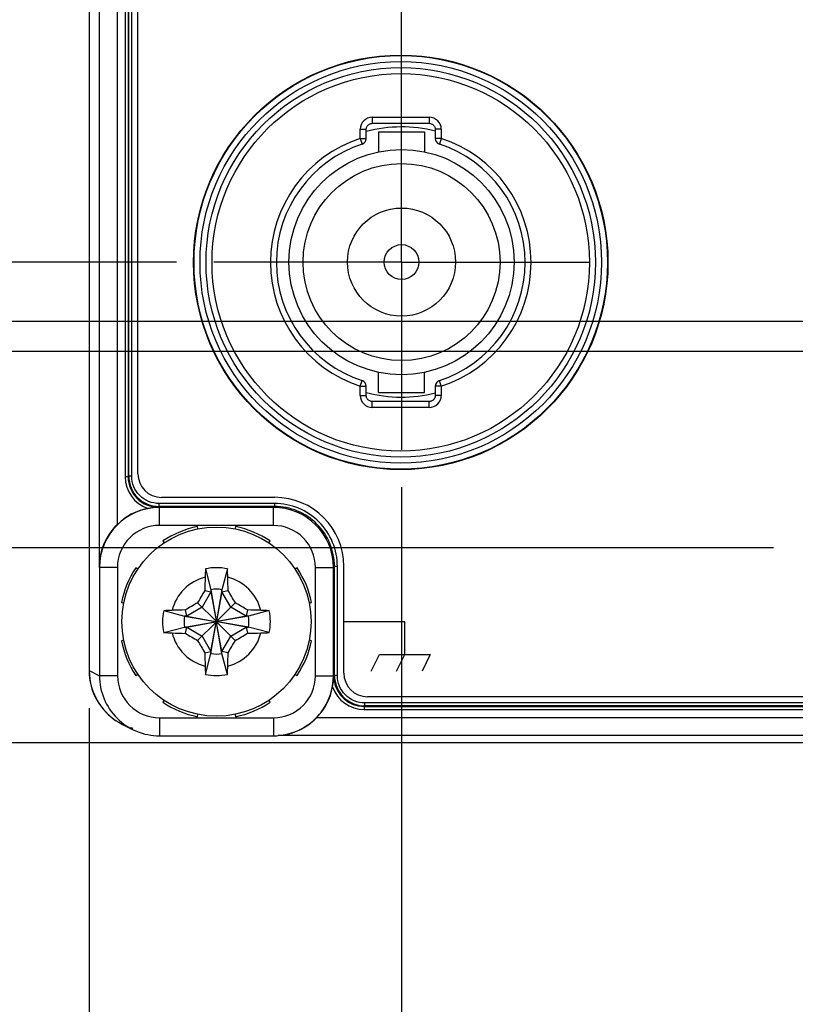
# Model space of a CAD drawing. Header units: inches. Extents: x 0 to 34, y 0 to 22.
# Tile 7 of 97: x 3.9 to 5.2, y 14 to 15.6. Entities that reach past the tile are written whole.
import ezdxf

# ---------------------------------------------------------------- set-up
doc = ezdxf.new("R2010")
doc.units = ezdxf.units.IN
doc.header["$LTSCALE"] = 1.87
doc.header["$MEASUREMENT"] = 0
doc.linetypes.add('CENTER', pattern=[0.6, 0.375, -0.075, 0.075, -0.075])
doc.layers.get('0').update_dxf_attribs({"linetype": 'CONTINUOUS'})
for name, color, linetype in [('02___PRT_ALL_AXES', 7, 'CONTINUOUS'), ('DEFAULT_1', 7, 'CENTER'), ('DIMENSIONS', 7, 'CONTINUOUS')]:
    doc.layers.add(name, color=color, linetype=linetype)
doc.styles.get("Standard").update_dxf_attribs({"font": 'txt', "width": 0.8})
doc.dimstyles.new('DIMSTYLE_1', dxfattribs={"dimtxt": 0.125, "dimasz": 0.18, "dimexe": 0.125, "dimexo": 0.0625, "dimgap": 0.09, "dimtad": 0, "dimtih": 1, "dimtoh": 1, "dimzin": 4, "dimdsep": 46, "dimtxsty": 'STANDARD', "dimblk": '_FILLED', "dimblk1": '_FILLED', "dimblk2": '_FILLED', "dimcen": 0.09, "dimadec": 0, "dimazin": 0, "dimtp": 0.001, "dimtm": 0.001, "dimtfac": 1, "dimtofl": 0, "dimtmove": 0, "dimatfit": 3, "dimldrblk": '_FILLED', "dimfxl": 1, "dimtolj": 1, "dimtzin": 4, "dimarcsym": 0})
doc.dimstyles.new('DIMSTYLE_2', dxfattribs={"dimtxt": 0.125, "dimasz": 0.18, "dimexe": 0.125, "dimexo": 0.0625, "dimgap": 0.09, "dimtad": 0, "dimtih": 1, "dimtoh": 1, "dimzin": 4, "dimdsep": 46, "dimtxsty": 'STANDARD', "dimblk": '_FILLED', "dimblk1": '_FILLED', "dimblk2": '_FILLED', "dimcen": 0.09, "dimadec": 0, "dimazin": 0, "dimtfac": 1, "dimtofl": 0, "dimtmove": 0, "dimatfit": 3, "dimldrblk": '_FILLED', "dimfxl": 1, "dimtolj": 1, "dimtzin": 4, "dimarcsym": 0})

# ---------------------------------------------------------------- blocks, each defined once
blk = doc.blocks.new('*D0')
at = {"layer": 'DIMENSIONS', "color": 2, "linetype": 'CONTINUOUS'}
blk.add_line((5.1343, 14.7373), (3.3074, 14.7373), dxfattribs=at)
at = {"layer": 'DIMENSIONS', "color": 2, "linetype": 'CONTINUOUS', "insert": (3.2449, 14.7998), "char_height": 0.125, "width": 0.925, "attachment_point": 3, "line_spacing_factor": 0.9}
blk.add_mtext('.32{\\Ftxt.shx;\\W1.000000;\\H0.125000; }[8.2]', dxfattribs=at)
blk = doc.blocks.new('_FILLED')
at = {"color": 0, "linetype": 'BYBLOCK'}
blk.add_solid([(0, 0), (-1, 0.1736), (-1, -0.1736)], dxfattribs=at)
blk = doc.blocks.new('*D1')
at = {"layer": 'DIMENSIONS', "color": 2, "linetype": 'CONTINUOUS'}
blk.add_line((7.4298, 14.4131), (3.3074, 14.4131), dxfattribs=at)
at = {"layer": 'DIMENSIONS', "color": 2, "linetype": 'CONTINUOUS', "insert": (3.2449, 14.4756), "char_height": 0.125, "width": 0.725, "attachment_point": 3, "line_spacing_factor": 0.9}
blk.add_mtext('.00{\\Ftxt.shx;\\W1.000000;\\H0.125000; }[0]', dxfattribs=at)
blk = doc.blocks.new('*D2')
at = {"layer": 'DIMENSIONS', "color": 2, "linetype": 'CONTINUOUS'}
for p, q in [((3.522, 15.3042), (3.3074, 15.3042)), ((3.6257, 15.2133), (3.522, 15.3042)), ((4.14, 15.2133), (3.6257, 15.2133))]:
    blk.add_line(p, q, dxfattribs=at)
at = {"layer": 'DIMENSIONS', "color": 2, "linetype": 'CONTINUOUS', "insert": (3.2449, 15.3667), "char_height": 0.125, "width": 1.025, "attachment_point": 3, "line_spacing_factor": 0.9}
blk.add_mtext('.80{\\Ftxt.shx;\\W1.000000;\\H0.125000; }[20.3]', dxfattribs=at)
blk = doc.blocks.new('*D3')
at = {"layer": 'DIMENSIONS', "color": 2, "linetype": 'CONTINUOUS'}
blk.add_line((5.2599, 15.1145), (3.3074, 15.1145), dxfattribs=at)
at = {"layer": 'DIMENSIONS', "color": 2, "linetype": 'CONTINUOUS', "insert": (3.2449, 15.177), "char_height": 0.125, "width": 1.025, "attachment_point": 3, "line_spacing_factor": 0.9}
blk.add_mtext('.70{\\Ftxt.shx;\\W1.000000;\\H0.125000; }[17.8]', dxfattribs=at)
blk = doc.blocks.new('*D4')
at = {"layer": 'DIMENSIONS', "color": 2, "linetype": 'CONTINUOUS'}
for p, q in [((3.6589, 15.0642), (3.6091, 14.931)), ((5.923, 15.0642), (3.6589, 15.0642)), ((3.6091, 14.931), (3.3074, 14.931))]:
    blk.add_line(p, q, dxfattribs=at)
at = {"layer": 'DIMENSIONS', "color": 2, "linetype": 'CONTINUOUS', "insert": (3.2449, 14.9935), "char_height": 0.125, "width": 1.025, "attachment_point": 3, "line_spacing_factor": 0.9}
blk.add_mtext('.65{\\Ftxt.shx;\\W1.000000;\\H0.125000; }[16.5]', dxfattribs=at)
blk = doc.blocks.new('*D5')
at = {"layer": 'DIMENSIONS', "color": 2, "linetype": 'CONTINUOUS'}
blk.add_line((4.14, 16.1133), (3.3074, 16.1133), dxfattribs=at)
at = {"layer": 'DIMENSIONS', "color": 2, "linetype": 'CONTINUOUS', "insert": (3.2449, 16.1758), "char_height": 0.125, "width": 1.125, "attachment_point": 3, "line_spacing_factor": 0.9}
blk.add_mtext('1.70{\\Ftxt.shx;\\W1.000000;\\H0.125000; }[43.2]', dxfattribs=at)
blk = doc.blocks.new('*D6')
at = {"layer": 'DIMENSIONS', "color": 2, "linetype": 'CONTINUOUS'}
blk.add_line((6.5686, 17.8816), (3.3074, 17.8816), dxfattribs=at)
at = {"layer": 'DIMENSIONS', "color": 2, "linetype": 'CONTINUOUS', "insert": (3.2449, 17.9441), "char_height": 0.125, "width": 1.125, "attachment_point": 3, "line_spacing_factor": 0.9}
blk.add_mtext('3.47{\\Ftxt.shx;\\W1.000000;\\H0.125000; }[88.1]', dxfattribs=at)
blk = doc.blocks.new('*D7')
at = {"layer": 'DIMENSIONS', "color": 2, "linetype": 'CONTINUOUS'}
blk.add_line((4.515, 14.8383), (4.515, 13.7256), dxfattribs=at)
at = {"layer": 'DIMENSIONS', "color": 2, "linetype": 'CONTINUOUS', "insert": (4.4525, 13.6631), "char_height": 0.125, "width": 1.025, "attachment_point": 3, "rotation": 90, "line_spacing_factor": 0.9}
blk.add_mtext('.52{\\Ftxt.shx;\\W1.000000;\\H0.125000; }[13.2]', dxfattribs=at)
blk = doc.blocks.new('*D8')
at = {"layer": 'DIMENSIONS', "color": 2, "linetype": 'CONTINUOUS'}
blk.add_line((3.9946, 14.4708), (3.9946, 13.7256), dxfattribs=at)
at = {"layer": 'DIMENSIONS', "color": 2, "linetype": 'CONTINUOUS', "insert": (3.9321, 13.6631), "char_height": 0.125, "width": 0.725, "attachment_point": 3, "rotation": 90, "line_spacing_factor": 0.9}
blk.add_mtext('.00{\\Ftxt.shx;\\W1.000000;\\H0.125000; }[0]', dxfattribs=at)
blk = doc.blocks.new('*D9')
at = {"layer": 'DIMENSIONS', "color": 2, "linetype": 'CONTINUOUS'}
blk.add_line((5.4168, 14.4548), (5.4168, 13.7256), dxfattribs=at)
at = {"layer": 'DIMENSIONS', "color": 2, "linetype": 'CONTINUOUS', "insert": (5.3543, 13.6631), "char_height": 0.125, "width": 1.125, "attachment_point": 3, "rotation": 90, "line_spacing_factor": 0.9}
blk.add_mtext('1.42{\\Ftxt.shx;\\W1.000000;\\H0.125000; }[36.1]', dxfattribs=at)
blk = doc.blocks.new('*D10')
at = {"layer": 'DIMENSIONS', "color": 2, "linetype": 'CONTINUOUS'}
blk.add_line((6.1282, 14.6612), (6.1282, 13.7256), dxfattribs=at)
at = {"layer": 'DIMENSIONS', "color": 2, "linetype": 'CONTINUOUS', "insert": (6.0657, 13.6631), "char_height": 0.125, "width": 1.125, "attachment_point": 3, "rotation": 90, "line_spacing_factor": 0.9}
blk.add_mtext('2.13{\\Ftxt.shx;\\W1.000000;\\H0.125000; }[54.2]', dxfattribs=at)
blk = doc.blocks.new('*D11')
at = {"layer": 'DIMENSIONS', "color": 2, "linetype": 'CONTINUOUS'}
blk.add_line((7.1658, 15.2958), (7.1658, 13.7256), dxfattribs=at)
at = {"layer": 'DIMENSIONS', "color": 2, "linetype": 'CONTINUOUS', "insert": (7.1033, 13.6631), "char_height": 0.125, "width": 1.125, "attachment_point": 3, "rotation": 90, "line_spacing_factor": 0.9}
blk.add_mtext('3.17{\\Ftxt.shx;\\W1.000000;\\H0.125000; }[80.5]', dxfattribs=at)
blk = doc.blocks.new('*D12')
at = {"layer": 'DIMENSIONS', "color": 2, "linetype": 'CONTINUOUS'}
blk.add_line((19.9888, 14.4651), (19.9888, 13.7256), dxfattribs=at)
at = {"layer": 'DIMENSIONS', "color": 2, "linetype": 'CONTINUOUS', "insert": (19.9263, 13.6631), "char_height": 0.125, "width": 1.325, "attachment_point": 3, "rotation": 90, "line_spacing_factor": 0.9}
blk.add_mtext('15.99{\\Ftxt.shx;\\W1.000000;\\H0.125000; }[406.3]', dxfattribs=at)
blk = doc.blocks.new('*D18')
at = {"layer": 'DIMENSIONS', "color": 2, "linetype": 'CONTINUOUS'}
blk.add_line((8.0958, 15.2958), (8.0958, 13.7256), dxfattribs=at)
at = {"layer": 'DIMENSIONS', "color": 2, "linetype": 'CONTINUOUS', "insert": (8.0333, 13.6631), "char_height": 0.125, "width": 1.225, "attachment_point": 3, "rotation": 90, "line_spacing_factor": 0.9}
blk.add_mtext('4.10{\\Ftxt.shx;\\W1.000000;\\H0.125000; }[104.2]', dxfattribs=at)
blk = doc.blocks.new('*D19')
at = {"layer": 'DIMENSIONS', "color": 2, "linetype": 'CONTINUOUS'}
blk.add_line((9.0258, 15.2958), (9.0258, 13.7256), dxfattribs=at)
at = {"layer": 'DIMENSIONS', "color": 2, "linetype": 'CONTINUOUS', "insert": (8.9633, 13.6631), "char_height": 0.125, "width": 1.225, "attachment_point": 3, "rotation": 90, "line_spacing_factor": 0.9}
blk.add_mtext('5.03{\\Ftxt.shx;\\W1.000000;\\H0.125000; }[127.8]', dxfattribs=at)
blk = doc.blocks.new('*D20')
at = {"layer": 'DIMENSIONS', "color": 2, "linetype": 'CONTINUOUS'}
blk.add_line((9.9558, 15.2958), (9.9558, 13.7256), dxfattribs=at)
at = {"layer": 'DIMENSIONS', "color": 2, "linetype": 'CONTINUOUS', "insert": (9.8933, 13.6631), "char_height": 0.125, "width": 1.225, "attachment_point": 3, "rotation": 90, "line_spacing_factor": 0.9}
blk.add_mtext('5.96{\\Ftxt.shx;\\W1.000000;\\H0.125000; }[151.4]', dxfattribs=at)
blk = doc.blocks.new('*D21')
at = {"layer": 'DIMENSIONS', "color": 2, "linetype": 'CONTINUOUS'}
blk.add_line((10.8858, 15.2958), (10.8858, 13.7256), dxfattribs=at)
at = {"layer": 'DIMENSIONS', "color": 2, "linetype": 'CONTINUOUS', "insert": (10.8233, 13.6631), "char_height": 0.125, "width": 1.025, "attachment_point": 3, "rotation": 90, "line_spacing_factor": 0.9}
blk.add_mtext('6.89{\\Ftxt.shx;\\W1.000000;\\H0.125000; }[175]', dxfattribs=at)
blk = doc.blocks.new('*D22')
at = {"layer": 'DIMENSIONS', "color": 2, "linetype": 'CONTINUOUS'}
blk.add_line((11.8158, 15.2958), (11.8158, 13.7256), dxfattribs=at)
at = {"layer": 'DIMENSIONS', "color": 2, "linetype": 'CONTINUOUS', "insert": (11.7533, 13.6631), "char_height": 0.125, "width": 1.225, "attachment_point": 3, "rotation": 90, "line_spacing_factor": 0.9}
blk.add_mtext('7.82{\\Ftxt.shx;\\W1.000000;\\H0.125000; }[198.7]', dxfattribs=at)
blk = doc.blocks.new('*D23')
at = {"layer": 'DIMENSIONS', "color": 2, "linetype": 'CONTINUOUS'}
blk.add_line((12.7458, 15.2958), (12.7458, 13.7256), dxfattribs=at)
at = {"layer": 'DIMENSIONS', "color": 2, "linetype": 'CONTINUOUS', "insert": (12.6833, 13.6631), "char_height": 0.125, "width": 1.225, "attachment_point": 3, "rotation": 90, "line_spacing_factor": 0.9}
blk.add_mtext('8.75{\\Ftxt.shx;\\W1.000000;\\H0.125000; }[222.3]', dxfattribs=at)
blk = doc.blocks.new('*D24')
at = {"layer": 'DIMENSIONS', "color": 2, "linetype": 'CONTINUOUS'}
blk.add_line((13.6758, 15.2958), (13.6758, 13.7256), dxfattribs=at)
at = {"layer": 'DIMENSIONS', "color": 2, "linetype": 'CONTINUOUS', "insert": (13.6133, 13.6631), "char_height": 0.125, "width": 1.225, "attachment_point": 3, "rotation": 90, "line_spacing_factor": 0.9}
blk.add_mtext('9.68{\\Ftxt.shx;\\W1.000000;\\H0.125000; }[245.9]', dxfattribs=at)
blk = doc.blocks.new('*D25')
at = {"layer": 'DIMENSIONS', "color": 2, "linetype": 'CONTINUOUS'}
blk.add_line((14.6058, 15.2958), (14.6058, 13.7256), dxfattribs=at)
at = {"layer": 'DIMENSIONS', "color": 2, "linetype": 'CONTINUOUS', "insert": (14.5433, 13.6631), "char_height": 0.125, "width": 1.325, "attachment_point": 3, "rotation": 90, "line_spacing_factor": 0.9}
blk.add_mtext('10.61{\\Ftxt.shx;\\W1.000000;\\H0.125000; }[269.5]', dxfattribs=at)
blk = doc.blocks.new('*D26')
at = {"layer": 'DIMENSIONS', "color": 2, "linetype": 'CONTINUOUS'}
blk.add_line((15.5358, 15.2958), (15.5358, 13.7256), dxfattribs=at)
at = {"layer": 'DIMENSIONS', "color": 2, "linetype": 'CONTINUOUS', "insert": (15.4733, 13.6631), "char_height": 0.125, "width": 1.325, "attachment_point": 3, "rotation": 90, "line_spacing_factor": 0.9}
blk.add_mtext('11.54{\\Ftxt.shx;\\W1.000000;\\H0.125000; }[293.1]', dxfattribs=at)
blk = doc.blocks.new('*D27')
at = {"layer": 'DIMENSIONS', "color": 2, "linetype": 'CONTINUOUS'}
blk.add_line((16.4658, 15.2958), (16.4658, 13.7256), dxfattribs=at)
at = {"layer": 'DIMENSIONS', "color": 2, "linetype": 'CONTINUOUS', "insert": (16.4033, 13.6631), "char_height": 0.125, "width": 1.325, "attachment_point": 3, "rotation": 90, "line_spacing_factor": 0.9}
blk.add_mtext('12.47{\\Ftxt.shx;\\W1.000000;\\H0.125000; }[316.8]', dxfattribs=at)
blk = doc.blocks.new('*D28')
at = {"layer": 'DIMENSIONS', "color": 2, "linetype": 'CONTINUOUS'}
blk.add_line((17.3958, 15.2958), (17.3958, 13.7256), dxfattribs=at)
at = {"layer": 'DIMENSIONS', "color": 2, "linetype": 'CONTINUOUS', "insert": (17.3333, 13.6631), "char_height": 0.125, "width": 1.325, "attachment_point": 3, "rotation": 90, "line_spacing_factor": 0.9}
blk.add_mtext('13.40{\\Ftxt.shx;\\W1.000000;\\H0.125000; }[340.4]', dxfattribs=at)
blk = doc.blocks.new('*D29')
at = {"layer": 'DIMENSIONS', "color": 2, "linetype": 'CONTINUOUS'}
blk.add_line((18.3258, 15.2958), (18.3258, 13.7256), dxfattribs=at)
at = {"layer": 'DIMENSIONS', "color": 2, "linetype": 'CONTINUOUS', "insert": (18.2633, 13.6631), "char_height": 0.125, "width": 1.125, "attachment_point": 3, "rotation": 90, "line_spacing_factor": 0.9}
blk.add_mtext('14.33{\\Ftxt.shx;\\W1.000000;\\H0.125000; }[364]', dxfattribs=at)
blk = doc.blocks.new('*D30')
at = {"layer": 'DIMENSIONS', "color": 2, "linetype": 'CONTINUOUS'}
blk.add_line((19.2558, 15.2958), (19.2558, 13.7256), dxfattribs=at)
at = {"layer": 'DIMENSIONS', "color": 2, "linetype": 'CONTINUOUS', "insert": (19.1933, 13.6631), "char_height": 0.125, "width": 1.325, "attachment_point": 3, "rotation": 90, "line_spacing_factor": 0.9}
blk.add_mtext('15.26{\\Ftxt.shx;\\W1.000000;\\H0.125000; }[387.6]', dxfattribs=at)

msp = doc.modelspace()

# ---------------------------------------------------------------- linework, layer by layer
at = {"color": 7, "linetype": 'CONTINUOUS'}
for p, q in [((4.0547, 17.7711), (4.0547, 14.8555)), ((4.0597, 17.7711), (4.0597, 14.8555)), ((3.9946, 17.7614), (3.9946, 14.5333)), ((3.9949, 17.7616), (3.9949, 14.5331)), ((4.0113, 17.7698), (4.0113, 14.7061)), ((4.0413, 17.7698), (4.0413, 14.776)), ((4.0608, 14.8567), (4.0608, 17.77)), ((4.0657, 14.8567), (4.0657, 17.77)), ((4.0759, 14.8609), (4.0759, 17.7658)), ((4.4662, 15.4543), (4.4662, 15.4443)), ((4.4662, 15.4543), (4.5612, 15.4543)), ((4.4662, 15.4443), (4.5612, 15.4443)), ((4.5612, 15.4543), (4.5612, 15.4443)), ((4.4463, 15.4191), (4.4463, 15.4343)), ((4.4463, 15.4343), (4.4563, 15.4343)), ((4.4562, 15.4191), (4.4562, 15.4343)), ((4.4765, 15.4303), (4.4765, 15.3968)), ((4.4765, 15.4303), (4.5535, 15.4303)), ((4.5535, 15.4303), (4.5535, 15.3968)), ((4.5711, 15.4343), (4.5711, 15.4191)), ((4.5811, 15.4343), (4.5711, 15.4343)), ((4.5811, 15.4343), (4.5811, 15.4191)), ((4.4463, 15.4191), (4.4494, 15.4096)), ((4.4463, 15.4191), (4.4563, 15.4191)), ((4.5811, 15.4191), (4.5711, 15.4191)), ((4.5811, 15.4191), (4.578, 15.4096)), ((4.4765, 14.9963), (4.4765, 15.0297)), ((4.5535, 14.9963), (4.5535, 15.0297)), ((4.4463, 15.0065), (4.4494, 15.016)), ((4.4463, 14.9913), (4.4463, 15.0065)), ((4.4463, 15.0065), (4.4563, 15.0065)), ((4.4562, 14.9913), (4.4562, 15.0065)), ((4.5711, 15.0065), (4.5711, 14.9913)), ((4.5811, 15.0065), (4.5711, 15.0065)), ((4.5811, 15.0065), (4.578, 15.016)), ((4.5811, 15.0065), (4.5811, 14.9913)), ((4.4463, 14.9913), (4.4563, 14.9913)), ((4.4765, 14.9963), (4.5535, 14.9963)), ((4.5811, 14.9913), (4.5711, 14.9913)), ((4.4662, 14.9713), (4.4662, 14.9813)), ((4.5612, 14.9813), (4.4662, 14.9813)), ((4.5612, 14.9713), (4.4662, 14.9713)), ((4.5612, 14.9713), (4.5612, 14.9813)), ((4.0597, 14.8555), (4.0547, 14.8555)), ((4.0657, 14.8567), (4.0608, 14.8567)), ((4.1153, 14.8216), (4.3039, 14.8216)), ((4.1105, 14.8053), (4.1111, 14.8064)), ((4.1111, 14.8064), (4.1111, 14.8113)), ((4.3034, 14.8113), (4.1111, 14.8113)), ((4.1119, 14.8047), (4.1111, 14.8064)), ((4.3034, 14.8064), (4.1111, 14.8064)), ((4.1119, 14.7747), (4.1119, 14.8047)), ((4.3017, 14.8047), (4.1119, 14.8047)), ((4.3017, 14.8047), (4.3034, 14.8064)), ((4.3017, 14.7747), (4.3017, 14.8047)), ((4.3034, 14.8113), (4.3034, 14.8064)), ((4.3017, 14.7747), (4.1119, 14.7747)), ((4.1759, 14.769), (4.1751, 14.7729)), ((4.2385, 14.7729), (4.2377, 14.769)), ((4.1173, 14.7489), (4.1195, 14.7457)), ((4.2941, 14.7457), (4.2963, 14.7489)), ((4.012, 14.7047), (4.0113, 14.7061)), ((4.4017, 14.7048), (4.4033, 14.7064)), ((4.4033, 14.525), (4.4033, 14.7064)), ((4.4082, 14.7064), (4.4033, 14.7064)), ((4.4082, 14.5248), (4.4082, 14.7064)), ((4.4189, 14.5289), (4.4189, 14.7066)), ((4.012, 14.7047), (4.012, 14.5246)), ((4.042, 14.7047), (4.012, 14.7047)), ((4.042, 14.7047), (4.042, 14.5246)), ((4.0757, 14.7019), (4.0725, 14.7041)), ((4.1885, 14.7025), (4.1976, 14.6678)), ((4.2251, 14.7025), (4.2159, 14.6678)), ((4.3411, 14.7041), (4.3378, 14.7019)), ((4.3717, 14.5246), (4.3717, 14.7048)), ((4.3717, 14.7048), (4.4017, 14.7048)), ((4.4017, 14.5246), (4.4017, 14.7048)), ((4.1976, 14.6642), (4.1829, 14.6386)), ((4.1874, 14.6663), (4.1976, 14.6642)), ((4.1976, 14.6678), (4.1976, 14.6642)), ((4.1976, 14.6678), (4.2065, 14.6161)), ((4.1976, 14.6642), (4.2065, 14.616)), ((4.2159, 14.6678), (4.207, 14.6161)), ((4.2159, 14.6642), (4.207, 14.616)), ((4.2159, 14.6642), (4.2159, 14.6678)), ((4.2159, 14.6642), (4.2262, 14.6663)), ((4.2307, 14.6386), (4.2159, 14.6642)), ((4.0485, 14.6463), (4.0524, 14.6455)), ((4.2061, 14.6153), (4.1754, 14.646)), ((4.2075, 14.6153), (4.2382, 14.646)), ((4.3612, 14.6455), (4.3651, 14.6463)), ((4.1189, 14.6329), (4.1536, 14.6238)), ((4.1536, 14.6238), (4.2053, 14.6149)), ((4.1573, 14.6238), (4.1536, 14.6238)), ((4.1573, 14.6238), (4.1551, 14.634)), ((4.1829, 14.6386), (4.1573, 14.6238)), ((4.1573, 14.6238), (4.2054, 14.6149)), ((4.2563, 14.6238), (4.2082, 14.6149)), ((4.26, 14.6238), (4.2083, 14.6149)), ((4.2563, 14.6238), (4.2307, 14.6386)), ((4.2585, 14.634), (4.2563, 14.6238)), ((4.26, 14.6238), (4.2563, 14.6238)), ((4.2947, 14.6329), (4.26, 14.6238)), ((4.1536, 14.6055), (4.2053, 14.6144)), ((4.1573, 14.6055), (4.2054, 14.6144)), ((4.1754, 14.5832), (4.2061, 14.614)), ((4.1976, 14.5651), (4.2065, 14.6133)), ((4.1976, 14.5614), (4.2065, 14.6132)), ((4.2054, 14.6149), (4.2053, 14.6149)), ((4.2053, 14.6144), (4.2054, 14.6144)), ((4.2061, 14.6153), (4.2054, 14.6149)), ((4.2054, 14.6144), (4.2061, 14.614)), ((4.2065, 14.616), (4.2061, 14.6153)), ((4.2061, 14.614), (4.2065, 14.6133)), ((4.2065, 14.6161), (4.2065, 14.616)), ((4.2065, 14.6133), (4.2065, 14.6132)), ((4.207, 14.616), (4.207, 14.6161)), ((4.2075, 14.6153), (4.207, 14.616)), ((4.207, 14.6133), (4.2075, 14.614)), ((4.207, 14.6132), (4.207, 14.6133)), ((4.2159, 14.5651), (4.207, 14.6133)), ((4.2159, 14.5614), (4.207, 14.6132)), ((4.2082, 14.6149), (4.2075, 14.6153)), ((4.2075, 14.614), (4.2082, 14.6144)), ((4.2382, 14.5832), (4.2075, 14.614)), ((4.2083, 14.6149), (4.2082, 14.6149)), ((4.2563, 14.6055), (4.2082, 14.6144)), ((4.2082, 14.6144), (4.2083, 14.6144)), ((4.26, 14.6055), (4.2083, 14.6144)), ((4.1189, 14.5964), (4.1536, 14.6055)), ((4.1536, 14.6055), (4.1573, 14.6055)), ((4.1551, 14.5952), (4.1573, 14.6055)), ((4.1573, 14.6055), (4.1829, 14.5907)), ((4.1829, 14.5907), (4.1976, 14.5651)), ((4.2159, 14.5651), (4.2307, 14.5907)), ((4.2307, 14.5907), (4.2563, 14.6055)), ((4.2563, 14.6055), (4.2585, 14.5952)), ((4.2563, 14.6055), (4.26, 14.6055)), ((4.2947, 14.5964), (4.26, 14.6055)), ((4.0524, 14.5837), (4.0485, 14.5829)), ((4.3651, 14.5829), (4.3612, 14.5837)), ((4.1874, 14.5629), (4.1976, 14.5651)), ((4.1885, 14.5267), (4.1976, 14.5614)), ((4.1976, 14.5651), (4.1976, 14.5614)), ((4.2159, 14.5614), (4.2159, 14.5651)), ((4.2262, 14.5629), (4.2159, 14.5651)), ((4.2251, 14.5267), (4.2159, 14.5614)), ((3.9949, 14.5331), (4.012, 14.5246)), ((4.0725, 14.5251), (4.0757, 14.5273)), ((4.3378, 14.5273), (4.3411, 14.5251)), ((4.4017, 14.5246), (4.4033, 14.525)), ((4.4033, 14.5249), (4.4022, 14.524)), ((4.4082, 14.5248), (4.4033, 14.5249)), ((4.042, 14.5246), (4.012, 14.5246)), ((4.3717, 14.5246), (4.4017, 14.5246)), ((4.1195, 14.4836), (4.1173, 14.4803)), ((4.2963, 14.4803), (4.2941, 14.4836)), ((4.4536, 14.4793), (4.4536, 14.4744)), ((6.4203, 14.4793), (4.4536, 14.4793)), ((6.416, 14.4896), (4.4583, 14.4896)), ((4.1751, 14.4563), (4.1759, 14.4602)), ((4.2377, 14.4602), (4.2385, 14.4563)), ((4.4525, 14.4733), (4.4525, 14.4684)), ((4.4525, 14.4733), (6.4214, 14.4733)), ((4.4525, 14.4684), (6.4214, 14.4684)), ((6.4203, 14.4744), (4.4536, 14.4744)), ((4.0502, 14.4436), (4.0672, 14.4351)), ((4.112, 14.4545), (4.112, 14.4245)), ((4.112, 14.4545), (4.3016, 14.4545)), ((4.3016, 14.4545), (4.3016, 14.4245)), ((4.3737, 14.4549), (6.5005, 14.4549)), ((4.3259, 14.4275), (4.3268, 14.4278)), ((4.112, 14.4245), (4.3016, 14.4245)), ((6.5991, 14.4249), (4.3095, 14.4249))]:
    msp.add_line(p, q, dxfattribs=at)
at = {"color": 40, "linetype": 'CONTINUOUS'}
for p, q in [((4.5204, 14.6142), (4.4189, 14.6142)), ((4.5204, 14.56), (4.5204, 14.6142)), ((4.4647, 14.5319), (4.4783, 14.56)), ((4.4783, 14.56), (4.5626, 14.56)), ((4.5069, 14.5319), (4.5204, 14.56)), ((4.5626, 14.56), (4.5491, 14.5319))]:
    msp.add_line(p, q, dxfattribs=at)
at = {"color": 7, "linetype": 'CONTINUOUS'}
for points in [[(4.4563, 15.4343), (4.4563, 15.4353), (4.4565, 15.4364), (4.4568, 15.4374), (4.4572, 15.4385), (4.4577, 15.4394), (4.4583, 15.4403), (4.459, 15.4412), (4.4598, 15.4419), (4.4607, 15.4426), (4.4617, 15.4431), (4.4627, 15.4436), (4.4637, 15.4439), (4.4647, 15.4441), (4.4658, 15.4442), (4.4662, 15.4443)], [(4.5612, 15.4443), (4.5622, 15.4442), (4.5633, 15.444), (4.5643, 15.4437), (4.5653, 15.4433), (4.5663, 15.4428), (4.5672, 15.4422), (4.5681, 15.4415), (4.5688, 15.4407), (4.5695, 15.4398), (4.57, 15.4388), (4.5705, 15.4379), (4.5708, 15.4368), (4.571, 15.4358), (4.5711, 15.4347), (4.5711, 15.4343)], [(4.4662, 14.9813), (4.4652, 14.9813), (4.4641, 14.9815), (4.4631, 14.9818), (4.4621, 14.9822), (4.4611, 14.9827), (4.4602, 14.9833), (4.4593, 14.984), (4.4586, 14.9848), (4.4579, 14.9857), (4.4574, 14.9867), (4.4569, 14.9877), (4.4566, 14.9887), (4.4564, 14.9897), (4.4563, 14.9908), (4.4563, 14.9913)], [(4.5711, 14.9913), (4.5711, 14.9902), (4.5709, 14.9891), (4.5706, 14.9881), (4.5702, 14.9871), (4.5697, 14.9861), (4.5691, 14.9852), (4.5684, 14.9844), (4.5676, 14.9836), (4.5667, 14.9829), (4.5657, 14.9824), (4.5647, 14.9819), (4.5637, 14.9816), (4.5627, 14.9814), (4.5616, 14.9813), (4.5612, 14.9813)]]:
    msp.add_lwpolyline(points, dxfattribs=at)
for centre, radius in [((4.5137, 15.2128), 0.3443), ((4.5137, 15.2128), 0.3343), ((4.5137, 15.2128), 0.3243), ((4.5137, 15.2128), 0.3143), ((4.515, 15.2133), 0.1875), ((4.515, 15.2133), 0.164), ((4.515, 15.2133), 0.09), ((4.515, 15.2133), 0.029), ((4.2068, 14.6146), 0.1575)]:
    msp.add_circle(centre, radius, dxfattribs=at)
for centre, radius, start, end in [((4.4662, 15.4343), 0.02, 89.986, 180.014), ((4.5612, 15.4343), 0.02, 359.9871, 90.0129), ((4.515, 15.2133), 0.225, 75.5362, 105.1273), ((4.5137, 15.2128), 0.217, 108.1028, 251.8972), ((4.4463, 15.4191), 0.01, 288.1281, 359.9747), ((4.5811, 15.4191), 0.01, 180.0253, 251.8719), ((4.5137, 15.2128), 0.217, 288.1028, 71.8972), ((4.5137, 15.2128), 0.2071, 108.1028, 251.8972), ((4.5137, 15.2128), 0.2071, 288.1028, 71.8972), ((4.4463, 15.0065), 0.01, 0.0253, 71.8719), ((4.5811, 15.0065), 0.01, 108.1281, 179.9747), ((4.4662, 14.9913), 0.02, 179.986, 270.014), ((4.515, 15.2133), 0.225, 254.8727, 284.4638), ((4.5612, 14.9913), 0.02, 269.9871, 0.0129), ((4.1099, 14.8555), 0.0552, 179.9844, 251.4464), ((4.1961, 14.7214), 0.1914, 135.0099, 135.4827), ((4.1099, 14.8555), 0.0503, 179.9754, 270.6721), ((4.1111, 14.8567), 0.0503, 179.9956, 270.0163), ((4.1153, 14.8609), 0.0394, 180, 270), ((4.3039, 14.7066), 0.115, 0, 90), ((4.1119, 14.7047), 0.1, 90.0136, 179.9976), ((4.3017, 14.7048), 0.1, 0.0157, 89.9843), ((4.3034, 14.7065), 0.1048, 359.9873, 90.0127), ((4.3034, 14.7065), 0.0999, 359.9826, 90.0174), ((4.1119, 14.7048), 0.07, 90.0073, 180.0207), ((4.2068, 14.6146), 0.1614, 101.3236, 123.6764), ((4.2068, 14.6146), 0.1614, 56.3236, 78.6764), ((4.3017, 14.7048), 0.0699, 359.9875, 90.0125), ((4.2068, 14.6146), 0.1614, 146.3236, 168.6764), ((5.1185, 14.6586), 0.931, 177.295, 178.1542), ((4.2068, 14.6146), 0.0898, 78.2646, 101.7354), ((3.3183, 14.6595), 0.9078, 1.8348, 2.716), ((4.2068, 14.6146), 0.1614, 11.3236, 33.6764), ((4.2068, 14.6146), 0.0763, 104.2745, 165.7255), ((6.3769, 14.618), 2.1901, 178.1542, 178.7363), ((2.0612, 14.6187), 2.1656, 1.2604, 1.8491), ((4.2068, 14.6146), 0.0763, 14.2745, 75.7255), ((6.273, 13.4219), 2.4287, 149.1759, 149.732), ((4.2068, 14.6146), 0.054, 80.2364, 99.7636), ((2.1494, 13.427), 2.4185, 30.2668, 30.8252), ((5.3944, 12.5572), 2.4185, 120.2668, 120.8252), ((3.014, 12.5484), 2.4287, 59.1759, 59.732), ((4.2068, 14.6146), 0.0898, 168.2646, 191.7354), ((4.1619, 13.7261), 0.9078, 91.8348, 92.716), ((4.2027, 12.469), 2.1656, 91.2604, 91.8491), ((4.2068, 14.6146), 0.054, 170.2364, 189.7636), ((4.2102, 12.4445), 2.1901, 88.1542, 88.7363), ((4.2068, 14.6146), 0.054, 350.2364, 9.7636), ((4.2507, 13.7029), 0.931, 87.295, 88.1542), ((4.2068, 14.6146), 0.0898, 348.2646, 11.7354), ((4.2068, 14.6146), 0.00149, 170.2364, 189.7636), ((4.2068, 14.6146), 0.00149, 80.2364, 99.7636), ((4.2068, 14.6146), 0.00149, 260.2364, 279.7636), ((4.2068, 14.6146), 0.00149, 350.2364, 9.7636), ((4.1628, 15.5264), 0.931, 267.295, 268.1542), ((4.2068, 14.6146), 0.0763, 194.2745, 255.7255), ((4.2034, 16.7847), 2.1901, 268.1542, 268.7363), ((5.3996, 16.6808), 2.4287, 239.1759, 239.732), ((4.2068, 14.6146), 0.0763, 284.2745, 345.7255), ((3.0192, 16.672), 2.4185, 300.2668, 300.8252), ((4.2109, 16.7603), 2.1656, 271.2604, 271.8491), ((4.2517, 15.5031), 0.9078, 271.8348, 272.716), ((4.2068, 14.6146), 0.1614, 191.3236, 213.6764), ((6.2642, 15.8022), 2.4185, 210.2668, 210.8252), ((2.1406, 15.8074), 2.4287, 329.1759, 329.732), ((4.2068, 14.6146), 0.1614, 326.3236, 348.6764), ((6.3524, 14.6106), 2.1656, 181.2604, 181.8491), ((4.2068, 14.6146), 0.054, 260.2364, 279.7636), ((2.0367, 14.6112), 2.1901, 358.1542, 358.7363), ((4.0946, 14.5333), 0.1, 180, 239.9779), ((5.0953, 14.5697), 0.9078, 181.8348, 182.716), ((4.2068, 14.6146), 0.0898, 258.2646, 281.7354), ((3.2951, 14.5707), 0.931, 357.295, 358.1542), ((4.4535, 14.5247), 0.0502, 179.8852, 187.9854), ((4.4583, 14.5289), 0.0394, 180, 270), ((4.112, 14.5245), 0.1, 179.9986, 270.0034), ((4.112, 14.5246), 0.07, 180.0056, 270.0014), ((4.3016, 14.5246), 0.07, 269.9863, 359.9786), ((4.3016, 14.5246), 0.1, 284.0259, 359.9987), ((4.2904, 14.527), 0.1119, 349.0659, 354.977), ((4.2988, 14.5261), 0.1035, 355.0394, 358.7937), ((4.4526, 14.5236), 0.0504, 179.5694, 187.2019), ((4.4525, 14.5236), 0.0503, 187.1995, 270.0242), ((4.4536, 14.5247), 0.0503, 187.9676, 270.0048), ((4.4525, 14.5236), 0.0552, 198.8233, 270.0153), ((4.2068, 14.6146), 0.1614, 236.3236, 258.6764), ((4.2068, 14.6146), 0.1614, 281.3236, 303.6764), ((3.9172, 15.0116), 0.7592, 314.84, 314.9589), ((4.0946, 14.5333), 0.1, 252, 254.426), ((4.3016, 14.5248), 0.1002, 274.5234, 284.0202), ((4.3034, 14.5215), 0.0967, 284.034, 285.7261), ((4.3033, 14.5217), 0.0968, 285.7257, 288.1435), ((4.3016, 14.5246), 0.1001, 269.999, 274.5206)]:
    msp.add_arc(centre, radius, start, end, dxfattribs=at)
for centre, major_axis, ratio, start_param, end_param in [((4.1118, 14.705), (-0.0447, 0.0895), 0.999239, -0.268437, 0.318925), ((4.0949, 14.5331), (0.0895, -0.0447), 0.99981, -2.678052, -1.570796), ((4.302, 14.5246), (0.0971, 0.0243), 0.999353, -1.01678, -0.43488)]:
    msp.add_ellipse(centre, major_axis=major_axis, ratio=ratio, start_param=start_param, end_param=end_param, dxfattribs=at)
for points, knots in [([(4.1111, 14.8113), (4.1052, 14.8113), (4.0933, 14.8136), (4.0782, 14.8237), (4.0681, 14.8388), (4.0657, 14.8508), (4.0657, 14.8567)], [0, 0, 0, 0, 0.249971, 0.500024, 0.750036, 1, 1, 1, 1]), ([(4.1105, 14.8053), (4.109, 14.8052), (4.103, 14.8049), (4.0969, 14.8041), (4.0924, 14.8032)], [0, 0, 0, 0, 0.243228, 1, 1, 1, 1]), ([(4.0413, 14.776), (4.0317, 14.7665), (4.0167, 14.7446), (4.0114, 14.7185), (4.0113, 14.7061)], [0, 0, 0, 0, 0.52015, 1, 1, 1, 1]), ([(4.4536, 14.4793), (4.4477, 14.4793), (4.4358, 14.4817), (4.4207, 14.4918), (4.4106, 14.5069), (4.4082, 14.5188), (4.4082, 14.5248)], [0, 0, 0, 0, 0.249997, 0.500059, 0.750068, 1, 1, 1, 1]), ([(4.3335, 14.4297), (4.3408, 14.4321), (4.3554, 14.4389), (4.368, 14.449), (4.3737, 14.4549)], [0, 0, 0, 0, 0.485227, 1, 1, 1, 1])]:
    msp.add_open_spline(points, degree=3, knots=knots, dxfattribs=at)
at = {"layer": '02___PRT_ALL_AXES', "color": 7, "linetype": 'CONTINUOUS'}
msp.add_circle((4.5137, 15.2128), 0.3451, dxfattribs=at)
at = {"layer": 'DEFAULT_1', "color": 7, "linetype": 'CENTER'}
for q in [(4.515, 15.8008), (4.2025, 15.2133), (4.515, 14.9008), (4.8275, 15.2133)]:
    msp.add_line((4.515, 15.2133), q, dxfattribs=at)

# ---------------------------------------------------------------- dimensions: what is measured, and where the dimension line sits
at = {"layer": 'DIMENSIONS', "color": 2, "linetype": 'CONTINUOUS'}
for feature_location, offset, dtype, origin, dimstyle, picture, middle in [((6.5686, 17.8816), (-3.2612, 0), 0, (6.6311, 14.4131), 'DIMSTYLE_1', '*D6', (2.6824, 17.8816)), ((4.14, 16.1133), (-0.8326, 0), 0, (4.2025, 14.4131), 'DIMSTYLE_1', '*D5', (2.6824, 16.1133)), ((4.14, 15.2133), (-0.8326, 0.091), 0, (4.2025, 14.4131), 'DIMSTYLE_1', '*D2', (2.7324, 15.3042)), ((7.1658, 15.2958), (0, -1.5702), 1, (3.9946, 15.3583), 'DIMSTYLE_1', '*D11', (7.1658, 13.1006)), ((8.0958, 15.2958), (0, -1.5702), 1, (3.9946, 15.3583), 'DIMSTYLE_1', '*D18', (8.0958, 13.0506)), ((9.0258, 15.2958), (0, -1.5702), 1, (3.9946, 15.3583), 'DIMSTYLE_1', '*D19', (9.0258, 13.0506)), ((9.9558, 15.2958), (0, -1.5702), 1, (3.9946, 15.3583), 'DIMSTYLE_1', '*D20', (9.9558, 13.0506)), ((10.8858, 15.2958), (0, -1.5702), 1, (3.9946, 15.3583), 'DIMSTYLE_1', '*D21', (10.8858, 13.1506)), ((11.8158, 15.2958), (0, -1.5702), 1, (3.9946, 15.3583), 'DIMSTYLE_1', '*D22', (11.8158, 13.0506)), ((12.7458, 15.2958), (0, -1.5702), 1, (3.9946, 15.3583), 'DIMSTYLE_1', '*D23', (12.7458, 13.0506)), ((13.6758, 15.2958), (0, -1.5702), 1, (3.9946, 15.3583), 'DIMSTYLE_1', '*D24', (13.6758, 13.0506)), ((14.6058, 15.2958), (0, -1.5702), 1, (3.9946, 15.3583), 'DIMSTYLE_1', '*D25', (14.6058, 13.0006)), ((15.5358, 15.2958), (0, -1.5702), 1, (3.9946, 15.3583), 'DIMSTYLE_1', '*D26', (15.5358, 13.0006)), ((16.4658, 15.2958), (0, -1.5702), 1, (3.9946, 15.3583), 'DIMSTYLE_1', '*D27', (16.4658, 13.0006)), ((17.3958, 15.2958), (0, -1.5702), 1, (3.9946, 15.3583), 'DIMSTYLE_1', '*D28', (17.3958, 13.0006)), ((18.3258, 15.2958), (0, -1.5702), 1, (3.9946, 15.3583), 'DIMSTYLE_1', '*D29', (18.3258, 13.1006)), ((19.2558, 15.2958), (0, -1.5702), 1, (3.9946, 15.3583), 'DIMSTYLE_1', '*D30', (19.2558, 13.0006)), ((5.2599, 15.1145), (-1.9525, 0), 0, (5.3224, 14.4131), 'DIMSTYLE_1', '*D3', (2.7324, 15.1145)), ((5.923, 15.0642), (-2.6156, -0.1332), 0, (5.9855, 14.4131), 'DIMSTYLE_1', '*D4', (2.7324, 14.931)), ((4.515, 14.8383), (0, -1.1126), 1, (3.9946, 14.5333), 'DIMSTYLE_1', '*D7', (4.515, 13.1506)), ((5.1343, 14.7373), (-1.827, 0), 0, (7.4923, 14.4131), 'DIMSTYLE_1', '*D0', (2.7824, 14.7373)), ((6.1282, 14.6612), (0, -0.9356), 1, (3.9946, 14.7237), 'DIMSTYLE_1', '*D10', (6.1282, 13.1006)), ((3.9945783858, 14.4707583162), (0, -0.7451459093), 1, (3.9945783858, 14.5332583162), 'DIMSTYLE_2', '*D8', (3.9945783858, 13.3006124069)), ((19.9888, 14.4651), (0, -0.7395), 1, (3.9946, 14.5276), 'DIMSTYLE_1', '*D12', (19.9888, 13.0006)), ((5.4168, 14.4548), (0, -0.7292), 1, (3.9946, 14.5173), 'DIMSTYLE_1', '*D9', (5.4168, 13.1006)), ((7.4297665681, 14.4131122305), (-4.122396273, 0), 0, (7.4922665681, 14.4131122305), 'DIMSTYLE_2', '*D1', (2.8823702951, 14.4131122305))]:
    dim = msp.add_ordinate_dim(feature_location=feature_location, offset=offset, dtype=dtype, origin=origin, dimstyle=dimstyle, override={"dimtad": 1, "dimtih": 0, "dimtoh": 0}, dxfattribs=at)
    dim.commit()
    dim.dimension.update_dxf_attribs({"geometry": picture, "text_midpoint": middle})

doc.saveas('drawing.dxf')
